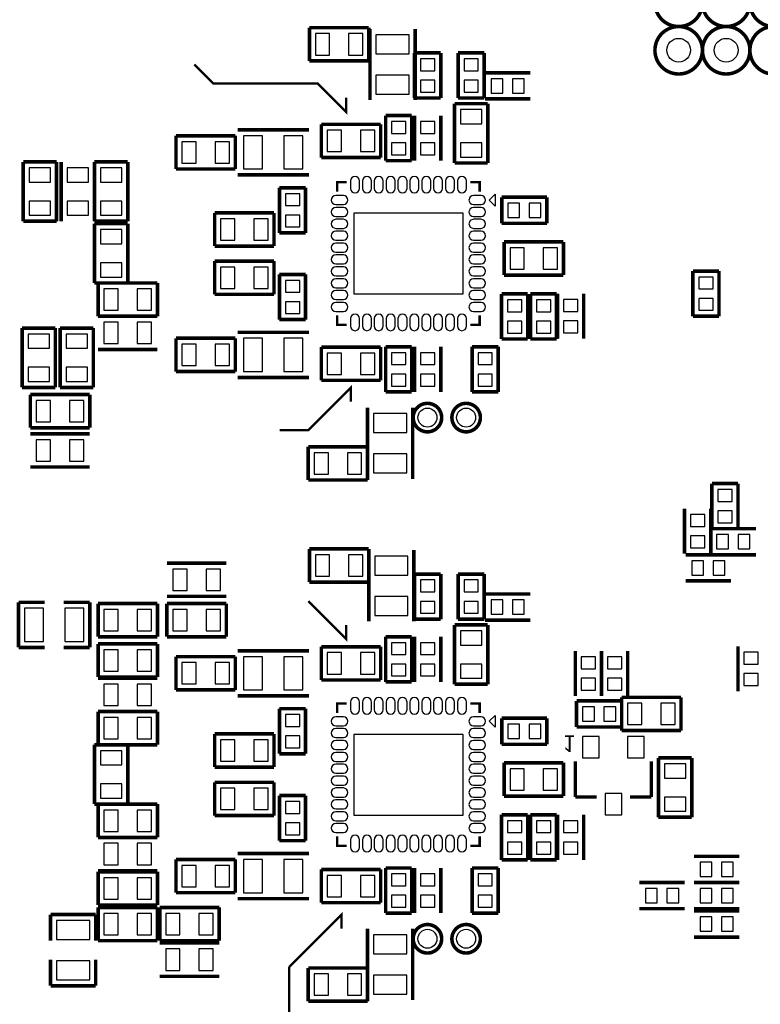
# Model space of a CAD drawing. Extents: x -7 to 124, y -15 to 152.
# Tile 3 of 11: x 10 to 41, y 21 to 63. Entities that reach past the tile are written whole.
import ezdxf

# ---------------------------------------------------------------- set-up
doc = ezdxf.new("R2010")
doc.units = 0
doc.layers.add('PAD', color=52, linetype='CONTINUOUS')
doc.layers.add('SILK', color=120, linetype='CONTINUOUS')

msp = doc.modelspace()

# ---------------------------------------------------------------- linework, layer by layer
at = {"layer": 'PAD'}
for points in [[(22.70005, 62.29995), (22.70005, 61.40005), (23.29995, 61.40005), (23.29995, 62.29995)], [(24.10005, 62.29995), (24.10005, 61.40005), (24.69995, 61.40005), (24.69995, 62.29995)], [(26.65, 62.24995), (25.25, 62.24995), (25.25, 61.44985), (26.65, 61.44985)], [(27.72995, 61.24015), (27.13005, 61.24015), (27.13005, 60.74005), (27.72995, 60.74005)], [(29.55995, 61.24015), (28.96005, 61.24015), (28.96005, 60.74005), (29.55995, 60.74005)], [(26.65, 60.55015), (25.25, 60.55015), (25.25, 59.75005), (26.65, 59.75005)], [(27.72995, 60.33995), (27.13005, 60.33995), (27.13005, 59.83985), (27.72995, 59.83985)], [(29.55995, 60.33995), (28.96005, 60.33995), (28.96005, 59.83985), (29.55995, 59.83985)], [(30.6, 59.8), (30.6, 60.3999), (30.0999, 60.3999), (30.0999, 59.8)], [(31.5002, 59.8), (31.5002, 60.3999), (31.0001, 60.3999), (31.0001, 59.8)], [(28.81005, 58.50005), (29.70995, 58.50005), (29.70995, 59.09995), (28.81005, 59.09995)], [(25.91005, 58.10005), (26.50995, 58.10005), (26.50995, 58.60015), (25.91005, 58.60015)], [(27.13005, 58.10005), (27.72995, 58.10005), (27.72995, 58.60015), (27.13005, 58.60015)], [(23.8, 57.33), (23.8, 58.2299), (23.2001, 58.2299), (23.2001, 57.33)], [(25.2, 57.33), (25.2, 58.2299), (24.6001, 58.2299), (24.6001, 57.33)], [(17.08005, 57.74995), (17.08005, 56.85005), (17.67995, 56.85005), (17.67995, 57.74995)], [(18.48005, 57.74995), (18.48005, 56.85005), (19.07995, 56.85005), (19.07995, 57.74995)], [(20.4802, 56.6), (20.4802, 58), (19.6801, 58), (19.6801, 56.6)], [(22.18, 56.6), (22.18, 58), (21.3799, 58), (21.3799, 56.6)], [(25.91005, 57.19985), (26.50995, 57.19985), (26.50995, 57.69995), (25.91005, 57.69995)], [(27.13005, 57.19985), (27.72995, 57.19985), (27.72995, 57.69995), (27.13005, 57.69995)], [(28.81005, 57.10005), (29.70995, 57.10005), (29.70995, 57.69995), (28.81005, 57.69995)], [(11.54995, 56.64995), (10.65005, 56.64995), (10.65005, 56.05005), (11.54995, 56.05005)], [(13.14995, 56.64995), (12.25005, 56.64995), (12.25005, 56.05005), (13.14995, 56.05005)], [(13.65005, 56.05005), (14.54995, 56.05005), (14.54995, 56.64995), (13.65005, 56.64995)], [(11.54995, 55.24995), (10.65005, 55.24995), (10.65005, 54.65005), (11.54995, 54.65005)], [(13.14995, 55.24995), (12.25005, 55.24995), (12.25005, 54.65005), (13.14995, 54.65005)], [(13.65005, 54.65005), (14.54995, 54.65005), (14.54995, 55.24995), (13.65005, 55.24995)], [(22.03995, 55.56015), (21.44005, 55.56015), (21.44005, 55.06005), (22.03995, 55.06005)], [(31.3, 54.56), (31.3, 55.1599), (30.7999, 55.1599), (30.7999, 54.56)], [(32.2002, 54.56), (32.2002, 55.1599), (31.7001, 55.1599), (31.7001, 54.56)], [(24.32005, 51.34), (28.91995, 51.34), (28.91995, 54.74), (24.32005, 54.74)], [(19.31, 53.6), (19.31, 54.4999), (18.7101, 54.4999), (18.7101, 53.6)], [(20.71, 53.6), (20.71, 54.4999), (20.1101, 54.4999), (20.1101, 53.6)], [(22.03995, 54.65995), (21.44005, 54.65995), (21.44005, 54.15985), (22.03995, 54.15985)], [(14.54995, 54.04995), (13.65005, 54.04995), (13.65005, 53.45005), (14.54995, 53.45005)], [(30.90005, 53.27995), (30.90005, 52.38005), (31.49995, 52.38005), (31.49995, 53.27995)], [(32.30005, 53.27995), (32.30005, 52.38005), (32.89995, 52.38005), (32.89995, 53.27995)], [(14.54995, 52.64995), (13.65005, 52.64995), (13.65005, 52.05005), (14.54995, 52.05005)], [(19.31, 51.57), (19.31, 52.4699), (18.7101, 52.4699), (18.7101, 51.57)], [(20.71, 51.57), (20.71, 52.4699), (20.1101, 52.4699), (20.1101, 51.57)], [(21.44005, 51.41005), (22.03995, 51.41005), (22.03995, 51.91015), (21.44005, 51.91015)], [(38.85005, 51.55005), (39.44995, 51.55005), (39.44995, 52.05015), (38.85005, 52.05015)], [(14.4, 50.65), (14.4, 51.5499), (13.8001, 51.5499), (13.8001, 50.65)], [(15.8, 50.65), (15.8, 51.5499), (15.2001, 51.5499), (15.2001, 50.65)], [(21.44005, 50.50985), (22.03995, 50.50985), (22.03995, 51.00995), (21.44005, 51.00995)], [(30.79005, 50.59005), (31.38995, 50.59005), (31.38995, 51.09015), (30.79005, 51.09015)], [(32.01005, 50.59005), (32.60995, 50.59005), (32.60995, 51.09015), (32.01005, 51.09015)], [(33.15005, 50.60005), (33.74995, 50.60005), (33.74995, 51.10015), (33.15005, 51.10015)], [(38.85005, 50.64985), (39.44995, 50.64985), (39.44995, 51.14995), (38.85005, 51.14995)], [(30.79005, 49.68985), (31.38995, 49.68985), (31.38995, 50.18995), (30.79005, 50.18995)], [(32.01005, 49.68985), (32.60995, 49.68985), (32.60995, 50.18995), (32.01005, 50.18995)], [(33.15005, 49.69985), (33.74995, 49.69985), (33.74995, 50.19995), (33.15005, 50.19995)], [(13.80005, 50.14995), (13.80005, 49.25005), (14.39995, 49.25005), (14.39995, 50.14995)], [(15.20005, 50.14995), (15.20005, 49.25005), (15.79995, 49.25005), (15.79995, 50.14995)], [(10.60005, 49.05005), (11.49995, 49.05005), (11.49995, 49.64995), (10.60005, 49.64995)], [(13.09995, 49.64995), (12.20005, 49.64995), (12.20005, 49.05005), (13.09995, 49.05005)], [(19.68005, 49.47), (19.68005, 48.07), (20.48015, 48.07), (20.48015, 49.47)], [(21.37985, 49.47), (21.37985, 48.07), (22.17995, 48.07), (22.17995, 49.47)], [(17.08005, 49.21995), (17.08005, 48.32005), (17.67995, 48.32005), (17.67995, 49.21995)], [(18.48005, 49.21995), (18.48005, 48.32005), (19.07995, 48.32005), (19.07995, 49.21995)], [(23.8, 47.95), (23.8, 48.8499), (23.2001, 48.8499), (23.2001, 47.95)], [(25.2, 47.95), (25.2, 48.8499), (24.6001, 48.8499), (24.6001, 47.95)], [(25.91005, 48.36005), (26.50995, 48.36005), (26.50995, 48.86015), (25.91005, 48.86015)], [(27.13005, 48.36005), (27.72995, 48.36005), (27.72995, 48.86015), (27.13005, 48.86015)], [(29.55005, 48.36005), (30.14995, 48.36005), (30.14995, 48.86015), (29.55005, 48.86015)], [(10.60005, 47.65005), (11.49995, 47.65005), (11.49995, 48.24995), (10.60005, 48.24995)], [(13.09995, 48.24995), (12.20005, 48.24995), (12.20005, 47.65005), (13.09995, 47.65005)], [(25.91005, 47.45985), (26.50995, 47.45985), (26.50995, 47.95995), (25.91005, 47.95995)], [(27.13005, 47.45985), (27.72995, 47.45985), (27.72995, 47.95995), (27.13005, 47.95995)], [(29.55005, 47.45985), (30.14995, 47.45985), (30.14995, 47.95995), (29.55005, 47.95995)], [(11.55, 45.95), (11.55, 46.8499), (10.9501, 46.8499), (10.9501, 45.95)], [(12.95, 45.95), (12.95, 46.8499), (12.3501, 46.8499), (12.3501, 45.95)], [(26.55, 46.29995), (25.15, 46.29995), (25.15, 45.49985), (26.55, 45.49985)], [(10.95005, 45.19995), (10.95005, 44.30005), (11.54995, 44.30005), (11.54995, 45.19995)], [(12.35005, 45.19995), (12.35005, 44.30005), (12.94995, 44.30005), (12.94995, 45.19995)], [(22.65005, 44.64995), (22.65005, 43.75005), (23.24995, 43.75005), (23.24995, 44.64995)], [(24.05005, 44.64995), (24.05005, 43.75005), (24.64995, 43.75005), (24.64995, 44.64995)], [(26.55, 44.60015), (25.15, 44.60015), (25.15, 43.80005), (26.55, 43.80005)], [(39.65005, 42.60005), (40.24995, 42.60005), (40.24995, 43.10015), (39.65005, 43.10015)], [(38.50005, 41.55005), (39.09995, 41.55005), (39.09995, 42.05015), (38.50005, 42.05015)], [(39.65005, 41.69985), (40.24995, 41.69985), (40.24995, 42.19995), (39.65005, 42.19995)], [(38.50005, 40.64985), (39.09995, 40.64985), (39.09995, 41.14995), (38.50005, 41.14995)], [(39.59985, 41.19995), (39.59985, 40.60005), (40.09995, 40.60005), (40.09995, 41.19995)], [(40.50005, 41.19995), (40.50005, 40.60005), (41.00015, 40.60005), (41.00015, 41.19995)], [(22.70005, 40.34995), (22.70005, 39.45005), (23.29995, 39.45005), (23.29995, 40.34995)], [(24.10005, 40.34995), (24.10005, 39.45005), (24.69995, 39.45005), (24.69995, 40.34995)], [(26.6, 40.29995), (25.2, 40.29995), (25.2, 39.49985), (26.6, 39.49985)], [(38.54985, 40.09995), (38.54985, 39.50005), (39.04995, 39.50005), (39.04995, 40.09995)], [(39.45005, 40.09995), (39.45005, 39.50005), (39.95015, 39.50005), (39.95015, 40.09995)], [(17.3, 38.85), (17.3, 39.7499), (16.7001, 39.7499), (16.7001, 38.85)], [(18.7, 38.85), (18.7, 39.7499), (18.1001, 39.7499), (18.1001, 38.85)], [(27.72995, 39.29015), (27.13005, 39.29015), (27.13005, 38.79005), (27.72995, 38.79005)], [(29.55995, 39.29015), (28.96005, 39.29015), (28.96005, 38.79005), (29.55995, 38.79005)], [(26.6, 38.60015), (25.2, 38.60015), (25.2, 37.80005), (26.6, 37.80005)], [(27.72995, 38.38995), (27.13005, 38.38995), (27.13005, 37.88985), (27.72995, 37.88985)], [(29.55995, 38.38995), (28.96005, 38.38995), (28.96005, 37.88985), (29.55995, 37.88985)], [(30.6, 37.85), (30.6, 38.4499), (30.0999, 38.4499), (30.0999, 37.85)], [(31.5002, 37.85), (31.5002, 38.4499), (31.0001, 38.4499), (31.0001, 37.85)], [(10.44995, 38.1), (10.44995, 36.7), (11.25005, 36.7), (11.25005, 38.1)], [(12.14995, 38.1), (12.14995, 36.7), (12.95005, 36.7), (12.95005, 38.1)], [(13.80005, 38.04995), (13.80005, 37.15005), (14.39995, 37.15005), (14.39995, 38.04995)], [(15.20005, 38.04995), (15.20005, 37.15005), (15.79995, 37.15005), (15.79995, 38.04995)], [(16.70005, 38.04995), (16.70005, 37.15005), (17.29995, 37.15005), (17.29995, 38.04995)], [(18.10005, 38.04995), (18.10005, 37.15005), (18.69995, 37.15005), (18.69995, 38.04995)], [(28.81005, 36.55005), (29.70995, 36.55005), (29.70995, 37.14995), (28.81005, 37.14995)], [(25.91005, 36.15005), (26.50995, 36.15005), (26.50995, 36.65015), (25.91005, 36.65015)], [(27.13005, 36.15005), (27.72995, 36.15005), (27.72995, 36.65015), (27.13005, 36.65015)], [(14.4, 35.45), (14.4, 36.3499), (13.8001, 36.3499), (13.8001, 35.45)], [(15.8, 35.45), (15.8, 36.3499), (15.2001, 36.3499), (15.2001, 35.45)], [(23.8, 35.33), (23.8, 36.2299), (23.2001, 36.2299), (23.2001, 35.33)], [(25.2, 35.33), (25.2, 36.2299), (24.6001, 36.2299), (24.6001, 35.33)], [(41.34995, 36.25015), (40.75005, 36.25015), (40.75005, 35.75005), (41.34995, 35.75005)], [(17.08005, 35.80995), (17.08005, 34.91005), (17.67995, 34.91005), (17.67995, 35.80995)], [(18.48005, 35.80995), (18.48005, 34.91005), (19.07995, 34.91005), (19.07995, 35.80995)], [(20.4802, 34.66), (20.4802, 36.06), (19.6801, 36.06), (19.6801, 34.66)], [(22.18, 34.66), (22.18, 36.06), (21.3799, 36.06), (21.3799, 34.66)], [(25.91005, 35.24985), (26.50995, 35.24985), (26.50995, 35.74995), (25.91005, 35.74995)], [(27.13005, 35.24985), (27.72995, 35.24985), (27.72995, 35.74995), (27.13005, 35.74995)], [(28.81005, 35.15005), (29.70995, 35.15005), (29.70995, 35.74995), (28.81005, 35.74995)], [(34.49995, 36.05015), (33.90005, 36.05015), (33.90005, 35.55005), (34.49995, 35.55005)], [(35.59995, 36.05015), (35.00005, 36.05015), (35.00005, 35.55005), (35.59995, 35.55005)], [(41.34995, 35.34995), (40.75005, 35.34995), (40.75005, 34.84985), (41.34995, 34.84985)], [(14.4, 34), (14.4, 34.8999), (13.8001, 34.8999), (13.8001, 34)], [(15.8, 34), (15.8, 34.8999), (15.2001, 34.8999), (15.2001, 34)], [(34.49995, 35.14995), (33.90005, 35.14995), (33.90005, 34.64985), (34.49995, 34.64985)], [(35.59995, 35.14995), (35.00005, 35.14995), (35.00005, 34.64985), (35.59995, 34.64985)], [(35.85005, 34.09995), (35.85005, 33.20005), (36.44995, 33.20005), (36.44995, 34.09995)], [(37.25005, 34.09995), (37.25005, 33.20005), (37.84995, 33.20005), (37.84995, 34.09995)], [(22.03995, 33.62015), (21.44005, 33.62015), (21.44005, 33.12005), (22.03995, 33.12005)], [(33.94985, 33.94995), (33.94985, 33.35005), (34.44995, 33.35005), (34.44995, 33.94995)], [(34.85005, 33.94995), (34.85005, 33.35005), (35.35015, 33.35005), (35.35015, 33.94995)], [(13.80005, 33.49995), (13.80005, 32.60005), (14.39995, 32.60005), (14.39995, 33.49995)], [(15.20005, 33.49995), (15.20005, 32.60005), (15.79995, 32.60005), (15.79995, 33.49995)], [(31.3, 32.62), (31.3, 33.2199), (30.7999, 33.2199), (30.7999, 32.62)], [(32.2002, 32.62), (32.2002, 33.2199), (31.7001, 33.2199), (31.7001, 32.62)], [(24.32005, 29.39), (28.91995, 29.39), (28.91995, 32.79), (24.32005, 32.79)], [(19.31, 31.66), (19.31, 32.5599), (18.7101, 32.5599), (18.7101, 31.66)], [(20.71, 31.66), (20.71, 32.5599), (20.1101, 32.5599), (20.1101, 31.66)], [(22.03995, 32.71995), (21.44005, 32.71995), (21.44005, 32.21985), (22.03995, 32.21985)], [(33.95, 32.69995), (33.95, 31.80005), (34.65, 31.80005), (34.65, 32.69995)], [(35.85, 32.69995), (35.85, 31.80005), (36.55, 31.80005), (36.55, 32.69995)], [(14.54995, 32.09995), (13.65005, 32.09995), (13.65005, 31.50005), (14.54995, 31.50005)], [(37.40005, 30.95005), (38.29995, 30.95005), (38.29995, 31.54995), (37.40005, 31.54995)], [(30.90005, 31.33995), (30.90005, 30.44005), (31.49995, 30.44005), (31.49995, 31.33995)], [(32.30005, 31.33995), (32.30005, 30.44005), (32.89995, 30.44005), (32.89995, 31.33995)], [(14.54995, 30.69995), (13.65005, 30.69995), (13.65005, 30.10005), (14.54995, 30.10005)], [(19.31, 29.62), (19.31, 30.5199), (18.7101, 30.5199), (18.7101, 29.62)], [(20.71, 29.62), (20.71, 30.5199), (20.1101, 30.5199), (20.1101, 29.62)], [(34.9, 30.29995), (34.9, 29.40005), (35.6, 29.40005), (35.6, 30.29995)], [(21.44005, 29.46005), (22.03995, 29.46005), (22.03995, 29.96015), (21.44005, 29.96015)], [(37.40005, 29.55005), (38.29995, 29.55005), (38.29995, 30.14995), (37.40005, 30.14995)], [(14.4, 28.7), (14.4, 29.5999), (13.8001, 29.5999), (13.8001, 28.7)], [(15.8, 28.7), (15.8, 29.5999), (15.2001, 29.5999), (15.2001, 28.7)], [(21.44005, 28.55985), (22.03995, 28.55985), (22.03995, 29.05995), (21.44005, 29.05995)], [(30.79005, 28.65005), (31.38995, 28.65005), (31.38995, 29.15015), (30.79005, 29.15015)], [(32.01005, 28.65005), (32.60995, 28.65005), (32.60995, 29.15015), (32.01005, 29.15015)], [(33.15005, 28.65005), (33.74995, 28.65005), (33.74995, 29.15015), (33.15005, 29.15015)], [(13.80005, 28.19995), (13.80005, 27.30005), (14.39995, 27.30005), (14.39995, 28.19995)], [(15.20005, 28.19995), (15.20005, 27.30005), (15.79995, 27.30005), (15.79995, 28.19995)], [(30.79005, 27.74985), (31.38995, 27.74985), (31.38995, 28.24995), (30.79005, 28.24995)], [(32.01005, 27.74985), (32.60995, 27.74985), (32.60995, 28.24995), (32.01005, 28.24995)], [(33.15005, 27.74985), (33.74995, 27.74985), (33.74995, 28.24995), (33.15005, 28.24995)], [(19.68005, 27.52), (19.68005, 26.12), (20.48015, 26.12), (20.48015, 27.52)], [(21.37985, 27.52), (21.37985, 26.12), (22.17995, 26.12), (22.17995, 27.52)], [(39.4, 26.8), (39.4, 27.3999), (38.8999, 27.3999), (38.8999, 26.8)], [(40.3002, 26.8), (40.3002, 27.3999), (39.8001, 27.3999), (39.8001, 26.8)], [(17.08005, 27.26995), (17.08005, 26.37005), (17.67995, 26.37005), (17.67995, 27.26995)], [(18.48005, 27.26995), (18.48005, 26.37005), (19.07995, 26.37005), (19.07995, 27.26995)], [(13.80005, 26.74995), (13.80005, 25.85005), (14.39995, 25.85005), (14.39995, 26.74995)], [(15.20005, 26.74995), (15.20005, 25.85005), (15.79995, 25.85005), (15.79995, 26.74995)], [(23.8, 25.95), (23.8, 26.8499), (23.2001, 26.8499), (23.2001, 25.95)], [(25.2, 25.95), (25.2, 26.8499), (24.6001, 26.8499), (24.6001, 25.95)], [(25.91005, 26.41005), (26.50995, 26.41005), (26.50995, 26.91015), (25.91005, 26.91015)], [(27.13005, 26.41005), (27.72995, 26.41005), (27.72995, 26.91015), (27.13005, 26.91015)], [(29.55005, 26.41005), (30.14995, 26.41005), (30.14995, 26.91015), (29.55005, 26.91015)], [(37.1, 25.7), (37.1, 26.2999), (36.5999, 26.2999), (36.5999, 25.7)], [(38.0002, 25.7), (38.0002, 26.2999), (37.5001, 26.2999), (37.5001, 25.7)], [(39.4, 25.7), (39.4, 26.2999), (38.8999, 26.2999), (38.8999, 25.7)], [(40.3002, 25.7), (40.3002, 26.2999), (39.8001, 26.2999), (39.8001, 25.7)], [(25.91005, 25.50985), (26.50995, 25.50985), (26.50995, 26.00995), (25.91005, 26.00995)], [(27.13005, 25.50985), (27.72995, 25.50985), (27.72995, 26.00995), (27.13005, 26.00995)], [(29.55005, 25.50985), (30.14995, 25.50985), (30.14995, 26.00995), (29.55005, 26.00995)], [(11.8, 24.14995), (13.2, 24.14995), (13.2, 24.95005), (11.8, 24.95005)], [(14.4, 24.35), (14.4, 25.2499), (13.8001, 25.2499), (13.8001, 24.35)], [(15.8, 24.35), (15.8, 25.2499), (15.2001, 25.2499), (15.2001, 24.35)], [(17, 24.35), (17, 25.2499), (16.4001, 25.2499), (16.4001, 24.35)], [(18.4, 24.35), (18.4, 25.2499), (17.8001, 25.2499), (17.8001, 24.35)], [(39.4, 24.5), (39.4, 25.0999), (38.8999, 25.0999), (38.8999, 24.5)], [(40.3002, 24.5), (40.3002, 25.0999), (39.8001, 25.0999), (39.8001, 24.5)], [(26.55, 24.34995), (25.15, 24.34995), (25.15, 23.54985), (26.55, 23.54985)], [(16.40005, 23.74995), (16.40005, 22.85005), (16.99995, 22.85005), (16.99995, 23.74995)], [(17.80005, 23.74995), (17.80005, 22.85005), (18.39995, 22.85005), (18.39995, 23.74995)], [(11.8, 22.44995), (13.2, 22.44995), (13.2, 23.25005), (11.8, 23.25005)], [(22.65005, 22.69995), (22.65005, 21.80005), (23.24995, 21.80005), (23.24995, 22.69995)], [(24.05005, 22.69995), (24.05005, 21.80005), (24.64995, 21.80005), (24.64995, 22.69995)], [(26.55, 22.65015), (25.15, 22.65015), (25.15, 21.85005), (26.55, 21.85005)]]:
    msp.add_lwpolyline(points, close=True, dxfattribs=at)
for points in [[(24.1801, 56.0999), (24.1801, 55.7799, 1), (24.5601, 55.7799), (24.5601, 56.0999, 1)], [(24.6799, 56.0999), (24.6799, 55.7799, 1), (25.0599, 55.7799), (25.0599, 56.0999, 1)], [(25.1801, 56.0999), (25.1801, 55.7799, 1), (25.5601, 55.7799), (25.5601, 56.0999, 1)], [(25.6799, 56.0999), (25.6799, 55.7799, 1), (26.0599, 55.7799), (26.0599, 56.0999, 1)], [(26.1801, 56.0999), (26.1801, 55.7799, 1), (26.5601, 55.7799), (26.5601, 56.0999, 1)], [(26.6799, 56.0999), (26.6799, 55.7799, 1), (27.0599, 55.7799), (27.0599, 56.0999, 1)], [(27.1801, 56.0999), (27.1801, 55.7799, 1), (27.5601, 55.7799), (27.5601, 56.0999, 1)], [(27.6799, 56.0999), (27.6799, 55.7799, 1), (28.0599, 55.7799), (28.0599, 56.0999, 1)], [(28.1801, 56.0999), (28.1801, 55.7799, 1), (28.5601, 55.7799), (28.5601, 56.0999, 1)], [(28.6799, 56.0999), (28.6799, 55.7799, 1), (29.0599, 55.7799), (29.0599, 56.0999, 1)], [(23.8801, 55.4799), (23.5601, 55.4799, 1), (23.5601, 55.0999), (23.8801, 55.0999, 1)], [(29.6799, 55.4799), (29.3599, 55.4799, 1), (29.3599, 55.0999), (29.6799, 55.0999, 1)], [(23.8801, 54.9801), (23.5601, 54.9801, 1), (23.5601, 54.6001), (23.8801, 54.6001, 1)], [(29.6799, 54.9801), (29.3599, 54.9801, 1), (29.3599, 54.6001), (29.6799, 54.6001, 1)], [(23.8801, 54.4799), (23.5601, 54.4799, 1), (23.5601, 54.0999), (23.8801, 54.0999, 1)], [(29.6799, 54.4799), (29.3599, 54.4799, 1), (29.3599, 54.0999), (29.6799, 54.0999, 1)], [(23.8801, 53.9801), (23.5601, 53.9801, 1), (23.5601, 53.6001), (23.8801, 53.6001, 1)], [(29.6799, 53.9801), (29.3599, 53.9801, 1), (29.3599, 53.6001), (29.6799, 53.6001, 1)], [(23.8801, 53.4799), (23.5601, 53.4799, 1), (23.5601, 53.0999), (23.8801, 53.0999, 1)], [(29.6799, 53.4799), (29.3599, 53.4799, 1), (29.3599, 53.0999), (29.6799, 53.0999, 1)], [(23.8801, 52.9801), (23.5601, 52.9801, 1), (23.5601, 52.6001), (23.8801, 52.6001, 1)], [(29.6799, 52.9801), (29.3599, 52.9801, 1), (29.3599, 52.6001), (29.6799, 52.6001, 1)], [(23.8801, 52.4799), (23.5601, 52.4799, 1), (23.5601, 52.0999), (23.8801, 52.0999, 1)], [(29.6799, 52.4799), (29.3599, 52.4799, 1), (29.3599, 52.0999), (29.6799, 52.0999, 1)], [(23.8801, 51.9801), (23.5601, 51.9801, 1), (23.5601, 51.6001), (23.8801, 51.6001, 1)], [(29.6799, 51.9801), (29.3599, 51.9801, 1), (29.3599, 51.6001), (29.6799, 51.6001, 1)], [(23.8801, 51.4799), (23.5601, 51.4799, 1), (23.5601, 51.0999), (23.8801, 51.0999, 1)], [(29.6799, 51.4799), (29.3599, 51.4799, 1), (29.3599, 51.0999), (29.6799, 51.0999, 1)], [(23.8801, 50.9801), (23.5601, 50.9801, 1), (23.5601, 50.6001), (23.8801, 50.6001, 1)], [(29.6799, 50.9801), (29.3599, 50.9801, 1), (29.3599, 50.6001), (29.6799, 50.6001, 1)], [(24.1801, 50.3001), (24.1801, 49.9801, 1), (24.5601, 49.9801), (24.5601, 50.3001, 1)], [(24.6799, 50.3001), (24.6799, 49.9801, 1), (25.0599, 49.9801), (25.0599, 50.3001, 1)], [(25.1801, 50.3001), (25.1801, 49.9801, 1), (25.5601, 49.9801), (25.5601, 50.3001, 1)], [(25.6799, 50.3001), (25.6799, 49.9801, 1), (26.0599, 49.9801), (26.0599, 50.3001, 1)], [(26.1801, 50.3001), (26.1801, 49.9801, 1), (26.5601, 49.9801), (26.5601, 50.3001, 1)], [(26.6799, 50.3001), (26.6799, 49.9801, 1), (27.0599, 49.9801), (27.0599, 50.3001, 1)], [(27.1801, 50.3001), (27.1801, 49.9801, 1), (27.5601, 49.9801), (27.5601, 50.3001, 1)], [(27.6799, 50.3001), (27.6799, 49.9801, 1), (28.0599, 49.9801), (28.0599, 50.3001, 1)], [(28.1801, 50.3001), (28.1801, 49.9801, 1), (28.5601, 49.9801), (28.5601, 50.3001, 1)], [(28.6799, 50.3001), (28.6799, 49.9801, 1), (29.0599, 49.9801), (29.0599, 50.3001, 1)], [(24.1801, 34.1499), (24.1801, 33.8299, 1), (24.5601, 33.8299), (24.5601, 34.1499, 1)], [(24.6799, 34.1499), (24.6799, 33.8299, 1), (25.0599, 33.8299), (25.0599, 34.1499, 1)], [(25.1801, 34.1499), (25.1801, 33.8299, 1), (25.5601, 33.8299), (25.5601, 34.1499, 1)], [(25.6799, 34.1499), (25.6799, 33.8299, 1), (26.0599, 33.8299), (26.0599, 34.1499, 1)], [(26.1801, 34.1499), (26.1801, 33.8299, 1), (26.5601, 33.8299), (26.5601, 34.1499, 1)], [(26.6799, 34.1499), (26.6799, 33.8299, 1), (27.0599, 33.8299), (27.0599, 34.1499, 1)], [(27.1801, 34.1499), (27.1801, 33.8299, 1), (27.5601, 33.8299), (27.5601, 34.1499, 1)], [(27.6799, 34.1499), (27.6799, 33.8299, 1), (28.0599, 33.8299), (28.0599, 34.1499, 1)], [(28.1801, 34.1499), (28.1801, 33.8299, 1), (28.5601, 33.8299), (28.5601, 34.1499, 1)], [(28.6799, 34.1499), (28.6799, 33.8299, 1), (29.0599, 33.8299), (29.0599, 34.1499, 1)], [(23.8801, 33.5299), (23.5601, 33.5299, 1), (23.5601, 33.1499), (23.8801, 33.1499, 1)], [(29.6799, 33.5299), (29.3599, 33.5299, 1), (29.3599, 33.1499), (29.6799, 33.1499, 1)], [(23.8801, 33.0301), (23.5601, 33.0301, 1), (23.5601, 32.6501), (23.8801, 32.6501, 1)], [(29.6799, 33.0301), (29.3599, 33.0301, 1), (29.3599, 32.6501), (29.6799, 32.6501, 1)], [(23.8801, 32.5299), (23.5601, 32.5299, 1), (23.5601, 32.1499), (23.8801, 32.1499, 1)], [(29.6799, 32.5299), (29.3599, 32.5299, 1), (29.3599, 32.1499), (29.6799, 32.1499, 1)], [(23.8801, 32.0301), (23.5601, 32.0301, 1), (23.5601, 31.6501), (23.8801, 31.6501, 1)], [(29.6799, 32.0301), (29.3599, 32.0301, 1), (29.3599, 31.6501), (29.6799, 31.6501, 1)], [(23.8801, 31.5299), (23.5601, 31.5299, 1), (23.5601, 31.1499), (23.8801, 31.1499, 1)], [(29.6799, 31.5299), (29.3599, 31.5299, 1), (29.3599, 31.1499), (29.6799, 31.1499, 1)], [(23.8801, 31.0301), (23.5601, 31.0301, 1), (23.5601, 30.6501), (23.8801, 30.6501, 1)], [(29.6799, 31.0301), (29.3599, 31.0301, 1), (29.3599, 30.6501), (29.6799, 30.6501, 1)], [(23.8801, 30.5299), (23.5601, 30.5299, 1), (23.5601, 30.1499), (23.8801, 30.1499, 1)], [(29.6799, 30.5299), (29.3599, 30.5299, 1), (29.3599, 30.1499), (29.6799, 30.1499, 1)], [(23.8801, 30.0301), (23.5601, 30.0301, 1), (23.5601, 29.6501), (23.8801, 29.6501, 1)], [(29.6799, 30.0301), (29.3599, 30.0301, 1), (29.3599, 29.6501), (29.6799, 29.6501, 1)], [(23.8801, 29.5299), (23.5601, 29.5299, 1), (23.5601, 29.1499), (23.8801, 29.1499, 1)], [(29.6799, 29.5299), (29.3599, 29.5299, 1), (29.3599, 29.1499), (29.6799, 29.1499, 1)], [(23.8801, 29.0301), (23.5601, 29.0301, 1), (23.5601, 28.6501), (23.8801, 28.6501, 1)], [(29.6799, 29.0301), (29.3599, 29.0301, 1), (29.3599, 28.6501), (29.6799, 28.6501, 1)], [(24.1801, 28.3501), (24.1801, 28.0301, 1), (24.5601, 28.0301), (24.5601, 28.3501, 1)], [(24.6799, 28.3501), (24.6799, 28.0301, 1), (25.0599, 28.0301), (25.0599, 28.3501, 1)], [(25.1801, 28.3501), (25.1801, 28.0301, 1), (25.5601, 28.0301), (25.5601, 28.3501, 1)], [(25.6799, 28.3501), (25.6799, 28.0301, 1), (26.0599, 28.0301), (26.0599, 28.3501, 1)], [(26.1801, 28.3501), (26.1801, 28.0301, 1), (26.5601, 28.0301), (26.5601, 28.3501, 1)], [(26.6799, 28.3501), (26.6799, 28.0301, 1), (27.0599, 28.0301), (27.0599, 28.3501, 1)], [(27.1801, 28.3501), (27.1801, 28.0301, 1), (27.5601, 28.0301), (27.5601, 28.3501, 1)], [(27.6799, 28.3501), (27.6799, 28.0301, 1), (28.0599, 28.0301), (28.0599, 28.3501, 1)], [(28.1801, 28.3501), (28.1801, 28.0301, 1), (28.5601, 28.0301), (28.5601, 28.3501, 1)], [(28.6799, 28.3501), (28.6799, 28.0301, 1), (29.0599, 28.0301), (29.0599, 28.3501, 1)]]:
    msp.add_lwpolyline(points, format="xyb", close=True, dxfattribs=at)
for centre, radius in [((38, 61.6), 0.5), ((40, 61.6), 0.5), ((27.42, 46.13), 0.40005), ((29.05, 46.13), 0.40005), ((27.42, 24.18), 0.40005), ((29.05, 24.18), 0.40005)]:
    msp.add_circle(centre, radius, dxfattribs=at)
at = {"layer": 'SILK'}
for points, const_width in [([(39, 63.6, 1), (37, 63.6, 1), (39, 63.6)], 0.15), ([(41, 63.6, 1), (39, 63.6, 1), (41, 63.6)], 0.15), ([(43, 63.6, 1), (41, 63.6, 1), (43, 63.6)], 0.15), ([(39, 61.6, 1), (37, 61.6, 1), (39, 61.6)], 0.15), ([(41, 61.6, 1), (39, 61.6, 1), (41, 61.6)], 0.15), ([(43, 61.6, 1), (41, 61.6, 1), (43, 61.6)], 0.15), ([(28.0199, 46.13, 1), (26.8201, 46.13, 1), (28.0199, 46.13)], 0.1501), ([(29.6499, 46.13, 1), (28.4501, 46.13, 1), (29.6499, 46.13)], 0.1501), ([(28.0199, 24.18, 1), (26.8201, 24.18, 1), (28.0199, 24.18)], 0.1501), ([(29.6499, 24.18, 1), (28.4501, 24.18, 1), (29.6499, 24.18)], 0.1501)]:
    msp.add_lwpolyline(points, format="xyb", dxfattribs=dict(at, const_width=const_width))
for points, const_width in [([(22.4501, 61.15), (22.4501, 62.55)], 0.1501), ([(22.4501, 62.55), (24.9499, 62.55)], 0.1501), ([(24.9499, 62.55), (24.9499, 61.15)], 0.1501), ([(25, 59.4999), (25, 62.5001)], 0.1501), ([(26.9, 62.5001), (26.9, 59.4999)], 0.1501), ([(26.8801, 61.49), (26.8801, 59.59)], 0.1501), ([(27.9799, 61.49), (26.8801, 61.49)], 0.1501), ([(27.9799, 59.59), (27.9799, 61.49)], 0.1501), ([(28.7101, 61.49), (28.7101, 59.59)], 0.1501), ([(29.8099, 61.49), (28.7101, 61.49)], 0.1501), ([(29.8099, 59.59), (29.8099, 61.49)], 0.1501), ([(17.6, 61), (18.4, 60.2), (22.8, 60.2), (24, 59), (24, 59.6)], 0.1), ([(24.9499, 61.15), (22.4501, 61.15)], 0.1501), ([(31.75, 60.6499), (29.85, 60.6499)], 0.1501), ([(26.8801, 59.59), (27.9799, 59.59)], 0.1501), ([(28.56, 56.8501), (28.56, 59.3499)], 0.1501), ([(28.56, 59.3499), (29.96, 59.3499)], 0.1501), ([(28.7101, 59.59), (29.8099, 59.59)], 0.1501), ([(31.75, 59.5501), (29.85, 59.5501)], 0.1501), ([(29.96, 59.3499), (29.96, 56.8501)], 0.1501), ([(26.7599, 58.85), (25.6601, 58.85)], 0.1501), ([(25.6601, 58.85), (25.6601, 56.95)], 0.1501), ([(26.7599, 56.95), (26.7599, 58.85)], 0.1501), ([(26.8801, 56.95), (26.8801, 58.85)], 0.1501), ([(27.9799, 56.95), (27.9799, 58.85)], 0.1501), ([(22.9501, 57.08), (22.9501, 58.48)], 0.1501), ([(22.9501, 58.48), (25.4499, 58.48)], 0.1501), ([(25.4499, 58.48), (25.4499, 57.08)], 0.1501), ([(16.8301, 56.6), (16.8301, 58)], 0.1501), ([(16.8301, 58), (19.3299, 58)], 0.1501), ([(19.3299, 58), (19.3299, 56.6)], 0.1501), ([(19.4299, 58.25), (22.4301, 58.25)], 0.1501), ([(10.4, 56.8999), (11.8, 56.8999)], 0.1501), ([(10.4, 54.4001), (10.4, 56.8999)], 0.1501), ([(11.8, 56.8999), (11.8, 54.4001)], 0.1501), ([(12, 54.4001), (12, 56.8999)], 0.1501), ([(13.4, 54.4001), (13.4, 56.8999)], 0.1501), ([(13.4, 56.8999), (14.8, 56.8999)], 0.1501), ([(13.4, 56.8999), (13.4, 54.4001)], 0.1501), ([(14.8, 56.8999), (14.8, 54.4001)], 0.1501), ([(25.4499, 57.08), (22.9501, 57.08)], 0.1501), ([(25.6601, 56.95), (26.7599, 56.95)], 0.1501), ([(29.96, 56.8501), (28.56, 56.8501)], 0.1501), ([(19.3299, 56.6), (16.8301, 56.6)], 0.1501), ([(22.4301, 56.35), (19.4299, 56.35)], 0.1501), ([(24.0201, 56.04), (23.62, 56.04), (23.62, 55.6399)], 0.1001), ([(29.62, 55.6399), (29.62, 56.04), (29.2199, 56.04)], 0.1001), ([(21.1901, 55.81), (21.1901, 53.91)], 0.1501), ([(22.2899, 55.81), (21.1901, 55.81)], 0.1501), ([(22.2899, 53.91), (22.2899, 55.81)], 0.1501), ([(32.45, 55.4099), (30.55, 55.4099)], 0.1501), ([(30.55, 55.4099), (30.55, 54.3101)], 0.1501), ([(32.45, 54.3101), (32.45, 55.4099)], 0.1501), ([(18.4601, 53.35), (18.4601, 54.75)], 0.1501), ([(18.4601, 54.75), (20.9599, 54.75)], 0.1501), ([(20.9599, 54.75), (20.9599, 53.35)], 0.1501), ([(11.8, 54.4001), (10.4, 54.4001)], 0.1501), ([(14.8, 54.4001), (13.4, 54.4001)], 0.1501), ([(13.4, 54.2999), (14.8, 54.2999)], 0.1501), ([(13.4, 51.8001), (13.4, 54.2999)], 0.1501), ([(14.8, 54.2999), (14.8, 51.8001)], 0.1501), ([(30.55, 54.3101), (32.45, 54.3101)], 0.1501), ([(21.1901, 53.91), (22.2899, 53.91)], 0.1501), ([(30.6501, 52.13), (30.6501, 53.53)], 0.1501), ([(30.6501, 53.53), (33.1499, 53.53)], 0.1501), ([(33.1499, 53.53), (33.1499, 52.13)], 0.1501), ([(20.9599, 53.35), (18.4601, 53.35)], 0.1501), ([(18.4601, 51.32), (18.4601, 52.72)], 0.1501), ([(18.4601, 52.72), (20.9599, 52.72)], 0.1501), ([(20.9599, 52.72), (20.9599, 51.32)], 0.1501), ([(39.6999, 52.3), (38.6001, 52.3)], 0.1501), ([(38.6001, 52.3), (38.6001, 50.4)], 0.1501), ([(39.6999, 50.4), (39.6999, 52.3)], 0.1501), ([(14.8, 51.8001), (13.4, 51.8001)], 0.1501), ([(13.5501, 50.4), (13.5501, 51.8)], 0.1501), ([(13.5501, 51.8), (16.0499, 51.8)], 0.1501), ([(16.0499, 51.8), (16.0499, 50.4)], 0.1501), ([(22.2899, 52.16), (21.1901, 52.16)], 0.1501), ([(21.1901, 52.16), (21.1901, 50.26)], 0.1501), ([(22.2899, 50.26), (22.2899, 52.16)], 0.1501), ([(33.1499, 52.13), (30.6501, 52.13)], 0.1501), ([(32.9001, 49.45), (32.9001, 51.35)], 0.1501), ([(33.9999, 49.45), (33.9999, 51.35)], 0.1501), ([(20.9599, 51.32), (18.4601, 51.32)], 0.1501), ([(31.6399, 51.34), (30.5401, 51.34)], 0.1501), ([(30.5401, 51.34), (30.5401, 49.44)], 0.1501), ([(31.6399, 49.44), (31.6399, 51.34)], 0.1501), ([(32.8599, 51.34), (31.7601, 51.34)], 0.1501), ([(31.7601, 51.34), (31.7601, 49.44)], 0.1501), ([(32.8599, 49.44), (32.8599, 51.34)], 0.1501), ([(16.0499, 50.4), (13.5501, 50.4)], 0.1501), ([(13.5501, 50.4), (16.0499, 50.4)], 0.1501), ([(21.1901, 50.26), (22.2899, 50.26)], 0.1501), ([(23.62, 50.4401), (23.62, 50.04), (24.0201, 50.04)], 0.1001), ([(29.2199, 50.04), (29.62, 50.04), (29.62, 50.4401)], 0.1001), ([(38.6001, 50.4), (39.6999, 50.4)], 0.1501), ([(10.35, 47.4001), (10.35, 49.8999)], 0.1501), ([(10.35, 49.8999), (11.75, 49.8999)], 0.1501), ([(11.75, 49.8999), (11.75, 47.4001)], 0.1501), ([(11.95, 49.8999), (13.35, 49.8999)], 0.1501), ([(11.95, 47.4001), (11.95, 49.8999)], 0.1501), ([(13.35, 49.8999), (13.35, 47.4001)], 0.1501), ([(19.4299, 49.72), (22.4301, 49.72)], 0.1501), ([(16.8301, 48.07), (16.8301, 49.47)], 0.1501), ([(16.8301, 49.47), (19.3299, 49.47)], 0.1501), ([(19.3299, 49.47), (19.3299, 48.07)], 0.1501), ([(30.5401, 49.44), (31.6399, 49.44)], 0.1501), ([(31.7601, 49.44), (32.8599, 49.44)], 0.1501), ([(16.0499, 49), (13.5501, 49)], 0.1501), ([(22.9501, 47.7), (22.9501, 49.1)], 0.1501), ([(22.9501, 49.1), (25.4499, 49.1)], 0.1501), ([(25.4499, 49.1), (25.4499, 47.7)], 0.1501), ([(26.7599, 49.11), (25.6601, 49.11)], 0.1501), ([(25.6601, 49.11), (25.6601, 47.21)], 0.1501), ([(26.7599, 47.21), (26.7599, 49.11)], 0.1501), ([(26.8801, 47.21), (26.8801, 49.11)], 0.1501), ([(27.9799, 47.21), (27.9799, 49.11)], 0.1501), ([(30.3999, 49.11), (29.3001, 49.11)], 0.1501), ([(29.3001, 49.11), (29.3001, 47.21)], 0.1501), ([(30.3999, 47.21), (30.3999, 49.11)], 0.1501), ([(19.3299, 48.07), (16.8301, 48.07)], 0.1501), ([(22.4301, 47.82), (19.4299, 47.82)], 0.1501), ([(25.4499, 47.7), (22.9501, 47.7)], 0.1501), ([(11.75, 47.4001), (10.35, 47.4001)], 0.1501), ([(13.35, 47.4001), (11.95, 47.4001)], 0.1501), ([(21.2, 45.6), (22.4, 45.6), (24.2, 47.4), (24.2, 46.8)], 0.1), ([(25.6601, 47.21), (26.7599, 47.21)], 0.1501), ([(29.3001, 47.21), (30.3999, 47.21)], 0.1501), ([(10.7001, 45.7), (10.7001, 47.1)], 0.1501), ([(10.7001, 47.1), (13.1999, 47.1)], 0.1501), ([(13.1999, 47.1), (13.1999, 45.7)], 0.1501), ([(24.9, 43.5499), (24.9, 46.5501)], 0.1501), ([(26.8, 46.5501), (26.8, 43.5499)], 0.1501), ([(13.1999, 45.7), (10.7001, 45.7)], 0.1501), ([(10.7001, 45.45), (13.1999, 45.45)], 0.1501), ([(22.4001, 43.5), (22.4001, 44.9)], 0.1501), ([(22.4001, 44.9), (24.8999, 44.9)], 0.1501), ([(24.8999, 44.9), (24.8999, 43.5)], 0.1501), ([(13.1999, 44.05), (10.7001, 44.05)], 0.1501), ([(24.8999, 43.5), (22.4001, 43.5)], 0.1501), ([(40.4999, 43.35), (39.4001, 43.35)], 0.1501), ([(39.4001, 43.35), (39.4001, 41.45)], 0.1501), ([(40.4999, 41.45), (40.4999, 43.35)], 0.1501), ([(38.2501, 40.4), (38.2501, 42.3)], 0.1501), ([(39.3499, 40.4), (39.3499, 42.3)], 0.1501), ([(39.35, 41.4499), (41.25, 41.4499)], 0.1501), ([(39.4001, 41.45), (40.4999, 41.45)], 0.1501), ([(22.4501, 39.2), (22.4501, 40.6)], 0.1501), ([(22.4501, 40.6), (24.9499, 40.6)], 0.1501), ([(24.9499, 40.6), (24.9499, 39.2)], 0.1501), ([(24.95, 37.5499), (24.95, 40.5501)], 0.1501), ([(26.85, 40.5501), (26.85, 37.5499)], 0.1501), ([(38.3, 40.3499), (40.2, 40.3499)], 0.1501), ([(39.35, 40.3501), (41.25, 40.3501)], 0.1501), ([(16.4501, 40), (18.9499, 40)], 0.1501), ([(26.8801, 39.54), (26.8801, 37.64)], 0.1501), ([(27.9799, 39.54), (26.8801, 39.54)], 0.1501), ([(27.9799, 37.64), (27.9799, 39.54)], 0.1501), ([(28.7101, 39.54), (28.7101, 37.64)], 0.1501), ([(29.8099, 39.54), (28.7101, 39.54)], 0.1501), ([(29.8099, 37.64), (29.8099, 39.54)], 0.1501), ([(24.9499, 39.2), (22.4501, 39.2)], 0.1501), ([(38.3, 39.2501), (40.2, 39.2501)], 0.1501), ([(18.9499, 38.6), (16.4501, 38.6)], 0.1501), ([(31.75, 38.6999), (29.85, 38.6999)], 0.1501), ([(10.2, 38.35), (10.2, 36.45)], 0.15), ([(11.3, 38.35), (10.2, 38.35)], 0.15), ([(12.1, 38.35), (13.2, 38.35)], 0.15), ([(13.2, 38.35), (13.2, 36.45)], 0.15), ([(13.5501, 36.9), (13.5501, 38.3)], 0.1501), ([(13.5501, 38.3), (16.0499, 38.3)], 0.1501), ([(16.0499, 38.3), (16.0499, 36.9)], 0.1501), ([(16.4501, 36.9), (16.4501, 38.3)], 0.1501), ([(16.4501, 38.3), (18.9499, 38.3)], 0.1501), ([(18.9499, 38.3), (18.9499, 36.9)], 0.1501), ([(22.4, 38.4), (24, 36.8), (24, 37.4)], 0.1), ([(26.8801, 37.64), (27.9799, 37.64)], 0.1501), ([(28.56, 34.9001), (28.56, 37.3999)], 0.1501), ([(28.56, 37.3999), (29.96, 37.3999)], 0.1501), ([(28.7101, 37.64), (29.8099, 37.64)], 0.1501), ([(31.75, 37.6001), (29.85, 37.6001)], 0.1501), ([(29.96, 37.3999), (29.96, 34.9001)], 0.1501), ([(16.0499, 36.9), (13.5501, 36.9)], 0.1501), ([(18.9499, 36.9), (16.4501, 36.9)], 0.1501), ([(26.7599, 36.9), (25.6601, 36.9)], 0.1501), ([(25.6601, 36.9), (25.6601, 35)], 0.1501), ([(26.7599, 35), (26.7599, 36.9)], 0.1501), ([(26.8801, 35), (26.8801, 36.9)], 0.1501), ([(27.9799, 35), (27.9799, 36.9)], 0.1501), ([(10.2, 36.45), (11.3, 36.45)], 0.15), ([(13.2, 36.45), (12.1, 36.45)], 0.15), ([(13.5501, 35.2), (13.5501, 36.6)], 0.1501), ([(13.5501, 36.6), (16.0499, 36.6)], 0.1501), ([(16.0499, 36.6), (16.0499, 35.2)], 0.1501), ([(22.9501, 35.08), (22.9501, 36.48)], 0.1501), ([(22.9501, 36.48), (25.4499, 36.48)], 0.1501), ([(25.4499, 36.48), (25.4499, 35.08)], 0.1501), ([(40.5001, 36.5), (40.5001, 34.6)], 0.1501), ([(16.8301, 34.66), (16.8301, 36.06)], 0.1501), ([(16.8301, 36.06), (19.3299, 36.06)], 0.1501), ([(19.3299, 36.06), (19.3299, 34.66)], 0.1501), ([(19.4299, 36.31), (22.4301, 36.31)], 0.1501), ([(33.6501, 36.3), (33.6501, 34.4)], 0.1501), ([(34.7499, 36.3), (34.7499, 34.4)], 0.1501), ([(34.7501, 36.3), (34.7501, 34.4)], 0.1501), ([(35.8499, 36.3), (35.8499, 34.4)], 0.1501), ([(16.0499, 35.2), (13.5501, 35.2)], 0.1501), ([(13.5501, 35.15), (16.0499, 35.15)], 0.1501), ([(25.4499, 35.08), (22.9501, 35.08)], 0.1501), ([(25.6601, 35), (26.7599, 35)], 0.1501), ([(29.96, 34.9001), (28.56, 34.9001)], 0.1501), ([(19.3299, 34.66), (16.8301, 34.66)], 0.1501), ([(22.4301, 34.41), (19.4299, 34.41)], 0.1501), ([(35.6001, 32.95), (35.6001, 34.35)], 0.1501), ([(35.6001, 34.35), (38.0999, 34.35)], 0.1501), ([(38.0999, 34.35), (38.0999, 32.95)], 0.1501), ([(24.0201, 34.09), (23.62, 34.09), (23.62, 33.6899)], 0.1001), ([(29.62, 33.6899), (29.62, 34.09), (29.2199, 34.09)], 0.1001), ([(35.6, 34.1999), (33.7, 34.1999)], 0.1501), ([(33.7, 34.1999), (33.7, 33.1001)], 0.1501), ([(35.6, 33.1001), (35.6, 34.1999)], 0.1501), ([(13.5501, 32.35), (13.5501, 33.75)], 0.1501), ([(13.5501, 33.75), (16.0499, 33.75)], 0.1501), ([(16.0499, 33.75), (13.5501, 33.75)], 0.1501), ([(16.0499, 33.75), (16.0499, 32.35)], 0.1501), ([(21.1901, 33.87), (21.1901, 31.97)], 0.1501), ([(22.2899, 33.87), (21.1901, 33.87)], 0.1501), ([(22.2899, 31.97), (22.2899, 33.87)], 0.1501), ([(32.45, 33.4699), (30.55, 33.4699)], 0.1501), ([(30.55, 33.4699), (30.55, 32.3701)], 0.1501), ([(32.45, 32.3701), (32.45, 33.4699)], 0.1501), ([(33.7, 33.1001), (35.6, 33.1001)], 0.1501), ([(18.4601, 31.41), (18.4601, 32.81)], 0.1501), ([(18.4601, 32.81), (20.9599, 32.81)], 0.1501), ([(20.9599, 32.81), (20.9599, 31.41)], 0.1501), ([(38.0999, 32.95), (35.6001, 32.95)], 0.1501), ([(13.4, 32.3499), (14.8, 32.3499)], 0.1501), ([(13.4, 29.8501), (13.4, 32.3499)], 0.1501), ([(16.0499, 32.35), (13.5501, 32.35)], 0.1501), ([(14.8, 32.3499), (14.8, 29.8501)], 0.1501), ([(30.55, 32.3701), (32.45, 32.3701)], 0.1501), ([(21.1901, 31.97), (22.2899, 31.97)], 0.1501), ([(30.6501, 30.19), (30.6501, 31.59)], 0.1501), ([(30.6501, 31.59), (33.1499, 31.59)], 0.1501), ([(33.1499, 31.59), (33.1499, 30.19)], 0.1501), ([(33.65, 30.15), (33.65, 31.65)], 0.15), ([(36.85, 31.65), (36.85, 30.15)], 0.15), ([(37.15, 29.3001), (37.15, 31.7999)], 0.1501), ([(37.15, 31.7999), (38.55, 31.7999)], 0.1501), ([(38.55, 31.7999), (38.55, 29.3001)], 0.1501), ([(20.9599, 31.41), (18.4601, 31.41)], 0.1501), ([(18.4601, 29.37), (18.4601, 30.77)], 0.1501), ([(18.4601, 30.77), (20.9599, 30.77)], 0.1501), ([(20.9599, 30.77), (20.9599, 29.37)], 0.1501), ([(22.2899, 30.21), (21.1901, 30.21)], 0.1501), ([(21.1901, 30.21), (21.1901, 28.31)], 0.1501), ([(22.2899, 28.31), (22.2899, 30.21)], 0.1501), ([(14.8, 29.8501), (13.4, 29.8501)], 0.1501), ([(13.5501, 28.45), (13.5501, 29.85)], 0.1501), ([(13.5501, 29.85), (16.0499, 29.85)], 0.1501), ([(16.0499, 29.85), (16.0499, 28.45)], 0.1501), ([(33.1499, 30.19), (30.6501, 30.19)], 0.1501), ([(34.55, 30.15), (33.65, 30.15)], 0.15), ([(36.85, 30.15), (35.95, 30.15)], 0.15), ([(20.9599, 29.37), (18.4601, 29.37)], 0.1501), ([(31.6399, 29.4), (30.5401, 29.4)], 0.1501), ([(30.5401, 29.4), (30.5401, 27.5)], 0.1501), ([(31.6399, 27.5), (31.6399, 29.4)], 0.1501), ([(32.8599, 29.4), (31.7601, 29.4)], 0.1501), ([(31.7601, 29.4), (31.7601, 27.5)], 0.1501), ([(32.8599, 27.5), (32.8599, 29.4)], 0.1501), ([(32.9001, 27.5), (32.9001, 29.4)], 0.1501), ([(33.9999, 27.5), (33.9999, 29.4)], 0.1501), ([(38.55, 29.3001), (37.15, 29.3001)], 0.1501), ([(16.0499, 28.45), (13.5501, 28.45)], 0.1501), ([(13.5501, 28.45), (16.0499, 28.45)], 0.1501), ([(21.1901, 28.31), (22.2899, 28.31)], 0.1501), ([(23.62, 28.4901), (23.62, 28.09), (24.0201, 28.09)], 0.1001), ([(29.2199, 28.09), (29.62, 28.09), (29.62, 28.4901)], 0.1001), ([(19.4299, 27.77), (22.4301, 27.77)], 0.1501), ([(16.8301, 26.12), (16.8301, 27.52)], 0.1501), ([(16.8301, 27.52), (19.3299, 27.52)], 0.1501), ([(19.3299, 27.52), (19.3299, 26.12)], 0.1501), ([(30.5401, 27.5), (31.6399, 27.5)], 0.1501), ([(31.7601, 27.5), (32.8599, 27.5)], 0.1501), ([(40.55, 27.6499), (38.65, 27.6499)], 0.1501), ([(16.0499, 27.05), (13.5501, 27.05)], 0.1501), ([(13.5501, 25.6), (13.5501, 27)], 0.1501), ([(13.5501, 27), (16.0499, 27)], 0.1501), ([(16.0499, 27), (16.0499, 25.6)], 0.1501), ([(22.9501, 25.7), (22.9501, 27.1)], 0.1501), ([(22.9501, 27.1), (25.4499, 27.1)], 0.1501), ([(25.4499, 27.1), (25.4499, 25.7)], 0.1501), ([(26.7599, 27.16), (25.6601, 27.16)], 0.1501), ([(25.6601, 27.16), (25.6601, 25.26)], 0.1501), ([(26.7599, 25.26), (26.7599, 27.16)], 0.1501), ([(26.8801, 25.26), (26.8801, 27.16)], 0.1501), ([(27.9799, 25.26), (27.9799, 27.16)], 0.1501), ([(30.3999, 27.16), (29.3001, 27.16)], 0.1501), ([(29.3001, 27.16), (29.3001, 25.26)], 0.1501), ([(30.3999, 25.26), (30.3999, 27.16)], 0.1501), ([(38.25, 26.55), (36.35, 26.55)], 0.1501), ([(40.55, 26.5501), (38.65, 26.5501)], 0.1501), ([(40.55, 26.55), (38.65, 26.55)], 0.1501), ([(19.3299, 26.12), (16.8301, 26.12)], 0.1501), ([(22.4301, 25.87), (19.4299, 25.87)], 0.1501), ([(25.4499, 25.7), (22.9501, 25.7)], 0.1501), ([(16.0499, 25.6), (13.5501, 25.6)], 0.1501), ([(13.5501, 24.1), (13.5501, 25.5)], 0.1501), ([(13.5501, 25.5), (16.0499, 25.5)], 0.1501), ([(16.0499, 25.5), (16.0499, 24.1)], 0.1501), ([(16.1501, 24.1), (16.1501, 25.5)], 0.1501), ([(16.1501, 25.5), (18.6499, 25.5)], 0.1501), ([(18.6499, 25.5), (18.6499, 24.1)], 0.1501), ([(21.6, 23), (23.8, 25.2), (23.8, 24.6)], 0.1), ([(25.6601, 25.26), (26.7599, 25.26)], 0.1501), ([(29.3001, 25.26), (30.3999, 25.26)], 0.1501), ([(38.25, 25.4501), (36.35, 25.4501)], 0.1501), ([(40.55, 25.4501), (38.65, 25.4501)], 0.1501), ([(40.55, 25.35), (38.65, 25.35)], 0.1501), ([(11.55, 25.2), (13.45, 25.2)], 0.15), ([(11.55, 24.1), (11.55, 25.2)], 0.15), ([(13.45, 25.2), (13.45, 24.1)], 0.15), ([(24.9, 21.5999), (24.9, 24.6001)], 0.1501), ([(26.8, 24.6001), (26.8, 21.5999)], 0.1501), ([(16.0499, 24.1), (13.5501, 24.1)], 0.1501), ([(18.6499, 24.1), (16.1501, 24.1)], 0.1501), ([(16.1501, 24), (18.6499, 24)], 0.1501), ([(40.55, 24.2501), (38.65, 24.2501)], 0.1501), ([(11.55, 23.3), (11.55, 22.2)], 0.15), ([(13.45, 22.2), (13.45, 23.3)], 0.15), ([(21.6, 23), (21.6, 19.4)], 0.1), ([(22.4001, 21.55), (22.4001, 22.95)], 0.1501), ([(22.4001, 22.95), (24.8999, 22.95)], 0.1501), ([(24.8999, 22.95), (24.8999, 21.55)], 0.1501), ([(18.6499, 22.6), (16.1501, 22.6)], 0.1501), ([(11.55, 22.2), (13.45, 22.2)], 0.15), ([(24.8999, 21.55), (22.4001, 21.55)], 0.1501)]:
    msp.add_lwpolyline(points, dxfattribs=dict(at, const_width=const_width))
for points in [[(30.02, 55.2899), (30.27, 55.5401), (30.27, 55.04)], [(30.02, 33.3399), (30.27, 33.5901), (30.27, 33.09)]]:
    msp.add_lwpolyline(points, close=True, dxfattribs=at)

# ---------------------------------------------------------------- texts
at = {"layer": 'SILK', "text_generation_flag": 2, "width": 0.928571}
msp.add_text('1', height=0.7, rotation=180, dxfattribs=at).set_placement((33.1499, 32.75))

doc.saveas('drawing.dxf')
